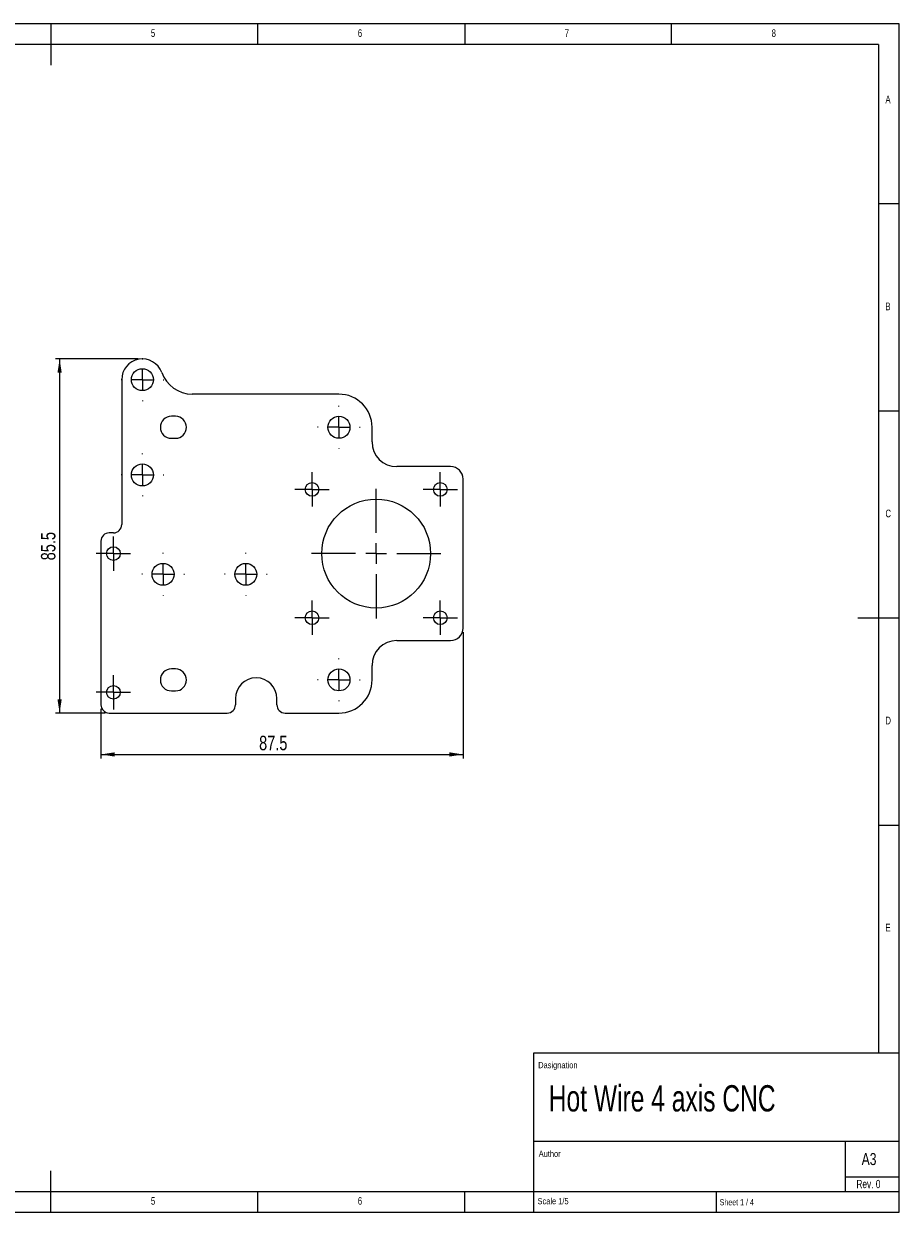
# Model space of a CAD drawing. Header units: millimetres. Extents: x 5 to 415, y 5 to 292.
# Tile 2 of 2: x 203 to 415, y 5 to 292. Entities that reach past the tile are written whole.
import ezdxf

# ---------------------------------------------------------------- set-up
doc = ezdxf.new("R2010")
doc.units = ezdxf.units.MM
doc.header["$PDSIZE"] = -1
doc.styles.add('SLDTEXTSTYLE0', font='TXT', dxfattribs={"width": 0.75})
doc.styles.add('SLDTEXTSTYLE1', font='TXT', dxfattribs={"width": 0.681818})
doc.styles.add('SLDTEXTSTYLE2', font='TXT', dxfattribs={"width": 0.7})
doc.dimstyles.new('SLDDIMSTYLE1', dxfattribs={"dimtxt": 3.5, "dimasz": 3.302, "dimexe": 0, "dimexo": 0.0625, "dimgap": 0.875, "dimtad": 1, "dimtoh": 1, "dimdec": 1, "dimrnd": 1e-09, "dimzin": 12, "dimdsep": 46, "dimtxsty": 'SLDTEXTSTYLE0', "dimsah": 1, "dimcen": 0.09, "dimadec": 0, "dimazin": 0, "dimtfac": 1, "dimtofl": 0, "dimtmove": 0, "dimatfit": 3, "dimfxl": 1, "dimfrac": 2, "dimtolj": 1, "dimtzin": 12, "dimarcsym": 0})
doc.dimstyles.new('SLDDIMSTYLE2', dxfattribs={"dimtxt": 3.5, "dimasz": 3.302, "dimexe": 0, "dimexo": 0.0625, "dimgap": 0.875, "dimtad": 1, "dimtoh": 1, "dimdec": 1, "dimrnd": 1e-09, "dimzin": 12, "dimdsep": 46, "dimtxsty": 'SLDTEXTSTYLE0', "dimsah": 1, "dimcen": 0.09, "dimadec": 0, "dimazin": 0, "dimtfac": 1, "dimtdec": 1, "dimtofl": 0, "dimtmove": 0, "dimatfit": 3, "dimfxl": 1, "dimfrac": 2, "dimtolj": 1, "dimtzin": 12, "dimarcsym": 0})

# ---------------------------------------------------------------- blocks, each defined once
blk = doc.blocks.new('*D12')
at = {"color": 7, "linetype": 'Continuous', "lineweight": 0}
for p, q in [((231.1, 211.05), (211.1, 211.05)), ((212.1, 211.05), (212.1, 125.55)), ((223.1, 125.55), (211.1, 125.55))]:
    blk.add_line(p, q, dxfattribs=at)
for points in [[(212.1, 211.05), (211.59, 207.75), (212.61, 207.75)], [(212.1, 125.55), (212.61, 128.85), (211.59, 128.85)]]:
    blk.add_solid(points, dxfattribs=at)
at = {"color": 7, "linetype": 'Continuous', "lineweight": 0, "insert": (207.59, 162.43), "char_height": 3.5, "attachment_point": 1, "rotation": 90, "style": 'SLDTEXTSTYLE0'}
blk.add_mtext('85.5', dxfattribs=at)
blk = doc.blocks.new('*D13')
at = {"color": 7, "linetype": 'Continuous', "lineweight": 0}
for p, q in [((309.6, 145.05), (309.6, 114.55)), ((222.1, 126.55), (222.1, 114.55)), ((222.1, 115.55), (309.6, 115.55))]:
    blk.add_line(p, q, dxfattribs=at)
for points in [[(222.1, 115.55), (225.4, 115.04), (225.4, 116.06)], [(309.6, 115.55), (306.3, 116.06), (306.3, 115.04)]]:
    blk.add_solid(points, dxfattribs=at)
at = {"color": 7, "linetype": 'Continuous', "lineweight": 0, "insert": (260.31, 120.06), "char_height": 3.5, "attachment_point": 1, "style": 'SLDTEXTSTYLE0'}
blk.add_mtext('87.5', dxfattribs=at)
blk = doc.blocks.new('SW_CENTERMARKSYMBOL_9')
at = {"color": 0, "linetype": 'Continuous', "lineweight": 0}
for p, q in [((0, 5), (0, 5.15)), ((-5, 0), (-5.15, 0)), ((0, 0), (-2.5, 0)), ((0, 0), (0, 2.5)), ((0, 0), (0, -2.5)), ((0, 0), (2.5, 0)), ((5, 0), (5.15, 0)), ((0, -5), (0, -5.15))]:
    blk.add_line(p, q, dxfattribs=at)
blk = doc.blocks.new('SW_CENTERMARKSYMBOL_10')
at = {"color": 0, "linetype": 'Continuous', "lineweight": 0}
for p, q in [((0, 5), (0, 5.15)), ((-5, 0), (-5.15, 0)), ((0, 0), (-2.5, 0)), ((0, 0), (0, 2.5)), ((0, 0), (0, -2.5)), ((0, 0), (2.5, 0)), ((5, 0), (5.15, 0)), ((0, -5), (0, -5.15))]:
    blk.add_line(p, q, dxfattribs=at)
blk = doc.blocks.new('SW_CENTERMARKSYMBOL_11')
at = {"color": 0, "linetype": 'Continuous', "lineweight": 0}
for p, q in [((0, 5), (0, 5.15)), ((-5, 0), (-5.15, 0)), ((0, 0), (-2.5, 0)), ((0, 0), (0, 2.5)), ((0, 0), (0, -2.5)), ((0, 0), (2.5, 0)), ((5, 0), (5.15, 0)), ((0, -5), (0, -5.15))]:
    blk.add_line(p, q, dxfattribs=at)
blk = doc.blocks.new('SW_CENTERMARKSYMBOL_12')
at = {"color": 0, "linetype": 'Continuous', "lineweight": 0}
for p, q in [((0, 2.5), (0, 4.15)), ((-2.5, 0), (-4.15, 0)), ((0, 0), (-2.5, 0)), ((0, 0), (0, 2.5)), ((0, 0), (0, -2.5)), ((0, 0), (2.5, 0)), ((2.5, 0), (4.15, 0)), ((0, -2.5), (0, -4.15))]:
    blk.add_line(p, q, dxfattribs=at)
blk = doc.blocks.new('SW_CENTERMARKSYMBOL_13')
at = {"color": 0, "linetype": 'Continuous', "lineweight": 0}
for p, q in [((0, 2.5), (0, 4.15)), ((-2.5, 0), (-4.15, 0)), ((0, 0), (-2.5, 0)), ((0, 0), (0, 2.5)), ((0, 0), (0, -2.5)), ((0, 0), (2.5, 0)), ((2.5, 0), (4.15, 0)), ((0, -2.5), (0, -4.15))]:
    blk.add_line(p, q, dxfattribs=at)
blk = doc.blocks.new('SW_CENTERMARKSYMBOL_14')
at = {"color": 0, "linetype": 'Continuous', "lineweight": 0}
for p, q in [((0, 5), (0, 5.15)), ((-5, 0), (-5.15, 0)), ((0, 0), (-2.5, 0)), ((0, 0), (0, 2.5)), ((0, 0), (0, -2.5)), ((0, 0), (2.5, 0)), ((5, 0), (5.15, 0)), ((0, -5), (0, -5.15))]:
    blk.add_line(p, q, dxfattribs=at)
blk = doc.blocks.new('SW_CENTERMARKSYMBOL_15')
at = {"color": 0, "linetype": 'Continuous', "lineweight": 0}
for p, q in [((0, 5), (0, 5.15)), ((-5, 0), (-5.15, 0)), ((0, 0), (-2.5, 0)), ((0, 0), (0, 2.5)), ((0, 0), (0, -2.5)), ((0, 0), (2.5, 0)), ((5, 0), (5.15, 0)), ((0, -5), (0, -5.15))]:
    blk.add_line(p, q, dxfattribs=at)
blk = doc.blocks.new('SW_CENTERMARKSYMBOL_16')
at = {"color": 0, "linetype": 'Continuous', "lineweight": 0}
for p, q in [((0, 5), (0, 5.15)), ((-5, 0), (-5.15, 0)), ((0, 0), (-2.5, 0)), ((0, 0), (0, 2.5)), ((0, 0), (0, -2.5)), ((0, 0), (2.5, 0)), ((5, 0), (5.15, 0)), ((0, -5), (0, -5.15))]:
    blk.add_line(p, q, dxfattribs=at)
blk = doc.blocks.new('SW_CENTERMARKSYMBOL_17')
at = {"color": 0, "linetype": 'Continuous', "lineweight": 0}
for p, q in [((0, 2.5), (0, 4.15)), ((-2.5, 0), (-4.15, 0)), ((0, 0), (-2.5, 0)), ((0, 0), (0, 2.5)), ((0, 0), (0, -2.5)), ((0, 0), (2.5, 0)), ((2.5, 0), (4.15, 0)), ((0, -2.5), (0, -4.15))]:
    blk.add_line(p, q, dxfattribs=at)
blk = doc.blocks.new('SW_CENTERMARKSYMBOL_18')
at = {"color": 0, "linetype": 'Continuous', "lineweight": 0}
for p, q in [((0, 2.5), (0, 4.15)), ((-2.5, 0), (-4.15, 0)), ((0, 0), (-2.5, 0)), ((0, 0), (0, 2.5)), ((0, 0), (0, -2.5)), ((0, 0), (2.5, 0)), ((2.5, 0), (4.15, 0)), ((0, -2.5), (0, -4.15))]:
    blk.add_line(p, q, dxfattribs=at)
blk = doc.blocks.new('SW_CENTERMARKSYMBOL_19')
at = {"color": 0, "linetype": 'Continuous', "lineweight": 0}
for p, q in [((0, 5), (0, 15.65)), ((-5, 0), (-15.65, 0)), ((0, 0), (-2.5, 0)), ((0, 0), (0, 2.5)), ((0, 0), (0, -2.5)), ((0, 0), (2.5, 0)), ((5, 0), (15.65, 0)), ((0, -5), (0, -15.65))]:
    blk.add_line(p, q, dxfattribs=at)
blk = doc.blocks.new('SW_CENTERMARKSYMBOL_20')
at = {"color": 0, "linetype": 'Continuous', "lineweight": 0}
for p, q in [((0, 2.5), (0, 4.15)), ((-2.5, 0), (-4.15, 0)), ((0, 0), (-2.5, 0)), ((0, 0), (0, 2.5)), ((0, 0), (0, -2.5)), ((0, 0), (2.5, 0)), ((2.5, 0), (4.15, 0)), ((0, -2.5), (0, -4.15))]:
    blk.add_line(p, q, dxfattribs=at)
blk = doc.blocks.new('SW_CENTERMARKSYMBOL_21')
at = {"color": 0, "linetype": 'Continuous', "lineweight": 0}
for p, q in [((0, 2.5), (0, 4.15)), ((-2.5, 0), (-4.15, 0)), ((0, 0), (-2.5, 0)), ((0, 0), (0, 2.5)), ((0, 0), (0, -2.5)), ((0, 0), (2.5, 0)), ((2.5, 0), (4.15, 0)), ((0, -2.5), (0, -4.15))]:
    blk.add_line(p, q, dxfattribs=at)
blk = doc.blocks.new('SW_CENTERMARKSYMBOL_22')
at = {"color": 0, "linetype": 'Continuous', "lineweight": 0}
for p, q in [((0, 5), (0, 5.15)), ((-5, 0), (-5.15, 0)), ((0, 0), (-2.5, 0)), ((0, 0), (0, 2.5)), ((0, 0), (0, -2.5)), ((0, 0), (2.5, 0)), ((5, 0), (5.15, 0)), ((0, -5), (0, -5.15))]:
    blk.add_line(p, q, dxfattribs=at)
blk = doc.blocks.new('SW_CENTERMARKSYMBOL_23')
at = {"color": 0, "linetype": 'Continuous', "lineweight": 0}
for p, q in [((0, 5), (0, 5.15)), ((-5, 0), (-5.15, 0)), ((0, 0), (-2.5, 0)), ((0, 0), (0, 2.5)), ((0, 0), (0, -2.5)), ((0, 0), (2.5, 0)), ((5, 0), (5.15, 0)), ((0, -5), (0, -5.15))]:
    blk.add_line(p, q, dxfattribs=at)
blk = doc.blocks.new('SW_CENTERMARKSYMBOL_24')
at = {"color": 0, "linetype": 'Continuous', "lineweight": 0}
for p, q in [((0, 5), (0, 5.15)), ((-5, 0), (-5.15, 0)), ((0, 0), (-2.5, 0)), ((0, 0), (0, 2.5)), ((0, 0), (0, -2.5)), ((0, 0), (2.5, 0)), ((5, 0), (5.15, 0)), ((0, -5), (0, -5.15))]:
    blk.add_line(p, q, dxfattribs=at)
blk = doc.blocks.new('SW_CENTERMARKSYMBOL_25')
at = {"color": 0, "linetype": 'Continuous', "lineweight": 0}
for p, q in [((0, 2.5), (0, 4.15)), ((-2.5, 0), (-4.15, 0)), ((0, 0), (-2.5, 0)), ((0, 0), (0, 2.5)), ((0, 0), (0, -2.5)), ((0, 0), (2.5, 0)), ((2.5, 0), (4.15, 0)), ((0, -2.5), (0, -4.15))]:
    blk.add_line(p, q, dxfattribs=at)
blk = doc.blocks.new('SW_CENTERMARKSYMBOL_26')
at = {"color": 0, "linetype": 'Continuous', "lineweight": 0}
for p, q in [((0, 2.5), (0, 4.15)), ((-2.5, 0), (-4.15, 0)), ((0, 0), (-2.5, 0)), ((0, 0), (0, 2.5)), ((0, 0), (0, -2.5)), ((0, 0), (2.5, 0)), ((2.5, 0), (4.15, 0)), ((0, -2.5), (0, -4.15))]:
    blk.add_line(p, q, dxfattribs=at)
blk = doc.blocks.new('SW_CENTERMARKSYMBOL_27')
at = {"color": 0, "linetype": 'Continuous', "lineweight": 0}
for p, q in [((0, 5), (0, 5.15)), ((-5, 0), (-5.15, 0)), ((0, 0), (-2.5, 0)), ((0, 0), (0, 2.5)), ((0, 0), (0, -2.5)), ((0, 0), (2.5, 0)), ((5, 0), (5.15, 0)), ((0, -5), (0, -5.15))]:
    blk.add_line(p, q, dxfattribs=at)
blk = doc.blocks.new('SW_CENTERMARKSYMBOL_28')
at = {"color": 0, "linetype": 'Continuous', "lineweight": 0}
for p, q in [((0, 5), (0, 5.15)), ((-5, 0), (-5.15, 0)), ((0, 0), (-2.5, 0)), ((0, 0), (0, 2.5)), ((0, 0), (0, -2.5)), ((0, 0), (2.5, 0)), ((5, 0), (5.15, 0)), ((0, -5), (0, -5.15))]:
    blk.add_line(p, q, dxfattribs=at)
blk = doc.blocks.new('SW_CENTERMARKSYMBOL_29')
at = {"color": 0, "linetype": 'Continuous', "lineweight": 0}
for p, q in [((0, 5), (0, 5.15)), ((-5, 0), (-5.15, 0)), ((0, 0), (-2.5, 0)), ((0, 0), (0, 2.5)), ((0, 0), (0, -2.5)), ((0, 0), (2.5, 0)), ((5, 0), (5.15, 0)), ((0, -5), (0, -5.15))]:
    blk.add_line(p, q, dxfattribs=at)
blk = doc.blocks.new('SW_CENTERMARKSYMBOL_30')
at = {"color": 0, "linetype": 'Continuous', "lineweight": 0}
for p, q in [((0, 2.5), (0, 4.15)), ((-2.5, 0), (-4.15, 0)), ((0, 0), (-2.5, 0)), ((0, 0), (0, 2.5)), ((0, 0), (0, -2.5)), ((0, 0), (2.5, 0)), ((2.5, 0), (4.15, 0)), ((0, -2.5), (0, -4.15))]:
    blk.add_line(p, q, dxfattribs=at)
blk = doc.blocks.new('SW_CENTERMARKSYMBOL_31')
at = {"color": 0, "linetype": 'Continuous', "lineweight": 0}
for p, q in [((0, 2.5), (0, 4.15)), ((-2.5, 0), (-4.15, 0)), ((0, 0), (-2.5, 0)), ((0, 0), (0, 2.5)), ((0, 0), (0, -2.5)), ((0, 0), (2.5, 0)), ((2.5, 0), (4.15, 0)), ((0, -2.5), (0, -4.15))]:
    blk.add_line(p, q, dxfattribs=at)
blk = doc.blocks.new('SW_CENTERMARKSYMBOL_32')
at = {"color": 0, "linetype": 'Continuous', "lineweight": 0}
for p, q in [((0, 5), (0, 15.65)), ((-5, 0), (-15.65, 0)), ((0, 0), (-2.5, 0)), ((0, 0), (0, 2.5)), ((0, 0), (0, -2.5)), ((0, 0), (2.5, 0)), ((5, 0), (15.65, 0)), ((0, -5), (0, -15.65))]:
    blk.add_line(p, q, dxfattribs=at)
blk = doc.blocks.new('SW_CENTERMARKSYMBOL_33')
at = {"color": 0, "linetype": 'Continuous', "lineweight": 0}
for p, q in [((0, 2.5), (0, 4.15)), ((-2.5, 0), (-4.15, 0)), ((0, 0), (-2.5, 0)), ((0, 0), (0, 2.5)), ((0, 0), (0, -2.5)), ((0, 0), (2.5, 0)), ((2.5, 0), (4.15, 0)), ((0, -2.5), (0, -4.15))]:
    blk.add_line(p, q, dxfattribs=at)
blk = doc.blocks.new('SW_CENTERMARKSYMBOL_34')
at = {"color": 0, "linetype": 'Continuous', "lineweight": 0}
for p, q in [((0, 2.5), (0, 4.15)), ((-2.5, 0), (-4.15, 0)), ((0, 0), (-2.5, 0)), ((0, 0), (0, 2.5)), ((0, 0), (0, -2.5)), ((0, 0), (2.5, 0)), ((2.5, 0), (4.15, 0)), ((0, -2.5), (0, -4.15))]:
    blk.add_line(p, q, dxfattribs=at)

msp = doc.modelspace()

# ---------------------------------------------------------------- linework, layer by layer
at = {"color": 7, "linetype": 'Continuous', "lineweight": 0}
for p, q in [((415, 292), (5, 292)), ((210, 292), (210, 282)), ((260, 287), (260, 292)), ((310, 292), (310, 287)), ((360, 287), (360, 292)), ((415, 5), (415, 292)), ((410, 287), (10, 287)), ((410, 287), (410, 43.391)), ((415, 248.5), (410, 248.5)), ((410, 198.5), (415, 198.5)), ((415, 148.5), (405, 148.5)), ((410, 98.5), (415, 98.5)), ((414.964, 43.391), (326.629, 43.391)), ((326.629, 43.391), (326.629, 5.141)), ((326.629, 22.141), (415, 22.141)), ((402, 10), (402, 22)), ((210, 5), (210, 15)), ((415, 13.5), (402, 13.5)), ((10, 10), (210, 10)), ((210, 10), (415, 10)), ((260, 5), (260, 10)), ((310, 5), (310, 10)), ((370.8, 5), (370.8, 10)), ((5, 5), (415, 5))]:
    msp.add_line(p, q, dxfattribs=at)
at = {"color": 7, "linetype": 'Continuous', "lineweight": 15}
for p, q in [((227.099, 206.051), (227.099, 171.051)), ((279.599, 202.551), (244.111, 202.553)), ((240.099, 197.201), (239.099, 197.201)), ((287.599, 191.051), (287.599, 194.551)), ((239.099, 191.901), (240.099, 191.901)), ((306.599, 185.051), (293.599, 185.051)), ((309.599, 146.051), (309.599, 182.051)), ((222.099, 167.051), (222.099, 127.551)), ((225.099, 169.051), (224.099, 169.051)), ((293.599, 143.051), (306.599, 143.051)), ((240.099, 136.201), (239.099, 136.201)), ((287.599, 133.551), (287.599, 137.051)), ((239.099, 130.901), (240.099, 130.901)), ((254.599, 129.051), (254.599, 127.551)), ((264.599, 127.551), (264.599, 129.051)), ((224.099, 125.551), (252.599, 125.551)), ((266.599, 125.551), (279.599, 125.551))]:
    msp.add_line(p, q, dxfattribs=at)
for centre, radius in [((232.099, 206.051), 2.65), ((279.599, 194.551), 2.65), ((232.099, 183.051), 2.65), ((273.099, 179.551), 1.65), ((304.099, 179.551), 1.65), ((288.599, 164.051), 13.15), ((225.099, 164.051), 1.65), ((237.099, 159.051), 2.65), ((257.099, 159.051), 2.65), ((273.099, 148.551), 1.65), ((304.099, 148.551), 1.65), ((279.599, 133.551), 2.65), ((225.099, 130.551), 1.65)]:
    msp.add_circle(centre, radius, dxfattribs=at)
for centre, radius, start, end in [((232.099, 206.051), 5, 20.25225, 180), ((244.296, 210.551), 8, 200.25225, 268.67974), ((279.599, 194.551), 8, 360, 90), ((239.099, 194.551), 2.65, 90, 270), ((240.099, 194.551), 2.65, 270, 90), ((293.599, 191.051), 6, 180, 270), ((306.599, 182.051), 3, 0, 90), ((225.099, 171.051), 2, 270, 0), ((224.099, 167.051), 2, 90, 180), ((306.599, 146.051), 3, 270, 0), ((293.599, 137.051), 6, 90, 180), ((239.099, 133.551), 2.65, 90, 270), ((240.099, 133.551), 2.65, 270, 90), ((259.599, 129.051), 5, 0, 180), ((279.599, 133.551), 8, 270, 0), ((224.099, 127.551), 2, 180, 270), ((252.599, 127.551), 2, 270, 0), ((266.599, 127.551), 2, 180, 270)]:
    msp.add_arc(centre, radius, start, end, dxfattribs=at)
at = {"color": 7, "linetype": 'Continuous', "lineweight": 0}
msp.add_point((232.099, 211.051), dxfattribs=at)

# ---------------------------------------------------------------- block references
for name, p in [('SW_CENTERMARKSYMBOL_10', (232.099, 206.051)), ('SW_CENTERMARKSYMBOL_23', (232.099, 206.051)), ('SW_CENTERMARKSYMBOL_9', (279.599, 194.551)), ('SW_CENTERMARKSYMBOL_22', (279.599, 194.551)), ('SW_CENTERMARKSYMBOL_15', (232.099, 183.051)), ('SW_CENTERMARKSYMBOL_28', (232.099, 183.051)), ('SW_CENTERMARKSYMBOL_17', (273.099, 179.551)), ('SW_CENTERMARKSYMBOL_30', (273.099, 179.551)), ('SW_CENTERMARKSYMBOL_18', (304.099, 179.551)), ('SW_CENTERMARKSYMBOL_31', (304.099, 179.551)), ('SW_CENTERMARKSYMBOL_19', (288.599, 164.051)), ('SW_CENTERMARKSYMBOL_32', (288.599, 164.051)), ('SW_CENTERMARKSYMBOL_13', (225.099, 164.051)), ('SW_CENTERMARKSYMBOL_26', (225.099, 164.051)), ('SW_CENTERMARKSYMBOL_14', (237.099, 159.051)), ('SW_CENTERMARKSYMBOL_27', (237.099, 159.051)), ('SW_CENTERMARKSYMBOL_16', (257.099, 159.051)), ('SW_CENTERMARKSYMBOL_29', (257.099, 159.051)), ('SW_CENTERMARKSYMBOL_21', (273.099, 148.551)), ('SW_CENTERMARKSYMBOL_34', (273.099, 148.551)), ('SW_CENTERMARKSYMBOL_20', (304.099, 148.551)), ('SW_CENTERMARKSYMBOL_33', (304.099, 148.551)), ('SW_CENTERMARKSYMBOL_11', (279.599, 133.551)), ('SW_CENTERMARKSYMBOL_24', (279.599, 133.551)), ('SW_CENTERMARKSYMBOL_12', (225.099, 130.551)), ('SW_CENTERMARKSYMBOL_25', (225.099, 130.551))]:
    msp.add_blockref(name, p, dxfattribs=at)

# ---------------------------------------------------------------- texts
at = {"color": 7, "linetype": 'Continuous', "lineweight": 0, "attachment_point": 1}
for s, insert, char_height, style in [('5', (234.167, 290.668), 1.852, 'SLDTEXTSTYLE0'), ('6', (284.167, 290.668), 1.852, 'SLDTEXTSTYLE0'), ('7', (334.167, 290.668), 1.852, 'SLDTEXTSTYLE0'), ('8', (384.167, 290.668), 1.852, 'SLDTEXTSTYLE0'), ('A', (411.667, 274.668), 1.852, 'SLDTEXTSTYLE0'), ('B', (411.667, 224.668), 1.852, 'SLDTEXTSTYLE0'), ('C', (411.667, 174.668), 1.852, 'SLDTEXTSTYLE0'), ('D', (411.667, 124.668), 1.852, 'SLDTEXTSTYLE0'), ('E', (411.667, 74.668), 1.852, 'SLDTEXTSTYLE0'), ('Dasignation', (327.756, 41.278), 1.5, 'SLDTEXTSTYLE0'), ('Hot Wire 4 axis CNC ', (330.299, 35.682), 6.35, 'SLDTEXTSTYLE2'), ('Author', (327.874, 19.869), 1.5, 'SLDTEXTSTYLE0'), ('A3', (405.921, 19.3), 2.9104, 'SLDTEXTSTYLE0'), ('Rev. 0', (404.649, 12.811), 2, 'SLDTEXTSTYLE0'), ('5', (234.167, 8.668), 1.852, 'SLDTEXTSTYLE0'), ('6', (284.167, 8.668), 1.852, 'SLDTEXTSTYLE0'), ('Scale 1/5', (327.591, 8.427), 1.5, 'SLDTEXTSTYLE0'), ('Sheet 1 / 4', (371.604, 8.165), 1.5, 'SLDTEXTSTYLE1')]:
    msp.add_mtext(s, dxfattribs=dict(at, insert=insert, char_height=char_height, style=style))

# ---------------------------------------------------------------- dimensions: what is measured, and where the dimension line sits
at = {"color": 7, "linetype": 'Continuous', "lineweight": 0}
dim = msp.add_linear_dim(base=(212.099, 125.551), p1=(232.099, 211.051), p2=(224.099, 125.551), angle=90, dimstyle='SLDDIMSTYLE2', dxfattribs=at)
dim.commit()
dim.dimension.update_dxf_attribs({"geometry": '*D12', "text_midpoint": (212.099, 166.957), "dimtype": 160})
dim = msp.add_linear_dim(base=(309.599, 115.551), p1=(222.099, 127.551), p2=(309.599, 146.051), dimstyle='SLDDIMSTYLE1', dxfattribs=at)
dim.commit()
dim.dimension.update_dxf_attribs({"geometry": '*D13', "text_midpoint": (264.834, 115.551), "dimtype": 160})

doc.saveas('drawing.dxf')
